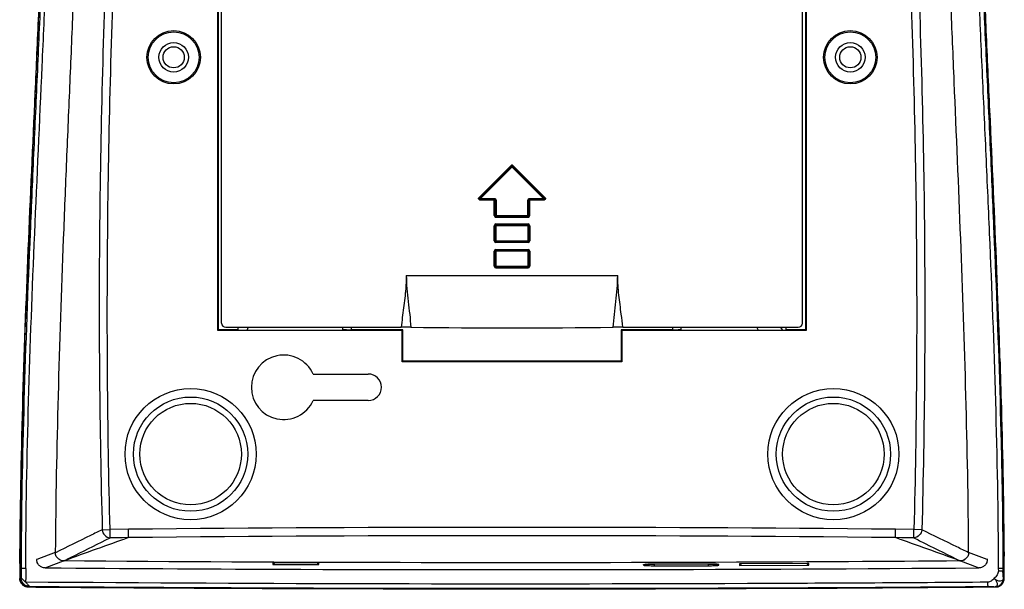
# Model space of a CAD drawing. Header units: inches. Extents: x 0 to 17, y 0 to 11.
# Tile 9 of 11: x 10.6 to 12.9, y 6.7 to 8. Entities that reach past the tile are written whole.
import ezdxf

# ---------------------------------------------------------------- set-up
doc = ezdxf.new("R2010")
doc.units = ezdxf.units.IN
doc.header["$LTSCALE"] = 0.935
doc.header["$MEASUREMENT"] = 0
doc.layers.get('0').update_dxf_attribs({"linetype": 'CONTINUOUS'})

msp = doc.modelspace()

# ---------------------------------------------------------------- linework, layer by layer
at = {"color": 7, "linetype": 'Continuous'}
for p, q in [((11.0922, 7.2589), (11.0922, 8.8573)), ((11.0943, 7.2609), (11.0943, 8.8552)), ((12.46, 8.8552), (12.46, 7.2609)), ((12.4621, 8.8573), (12.4621, 7.2589)), ((11.101, 7.2765), (11.101, 8.594)), ((12.4533, 7.2765), (12.4533, 8.594)), ((11.7744, 7.6426), (11.7006, 7.5688)), ((11.7758, 7.6412), (11.702, 7.5675)), ((11.7025, 7.5677), (11.7758, 7.6409)), ((11.7039, 7.5663), (11.7785, 7.6409)), ((11.7758, 7.6412), (11.7744, 7.6426)), ((11.7758, 7.6409), (11.8504, 7.5663)), ((11.7799, 7.6426), (11.7785, 7.6412)), ((11.8523, 7.5675), (11.7785, 7.6412)), ((11.7785, 7.6409), (11.8518, 7.5677)), ((11.8537, 7.5688), (11.7799, 7.6426)), ((11.7006, 7.5688), (11.702, 7.5675)), ((11.7025, 7.5677), (11.702, 7.5675)), ((11.7025, 7.5677), (11.7039, 7.5663)), ((11.7034, 7.5641), (11.7039, 7.5643)), ((11.7034, 7.5641), (11.7359, 7.5641)), ((11.7034, 7.5641), (11.7034, 7.5621)), ((11.7039, 7.5663), (11.7361, 7.5663)), ((11.7039, 7.5663), (11.7039, 7.5643)), ((11.7039, 7.5643), (11.7361, 7.5643)), ((11.7359, 7.5641), (11.7361, 7.5643)), ((11.7359, 7.5267), (11.7359, 7.5641)), ((11.7361, 7.5643), (11.7361, 7.5663)), ((11.8182, 7.5663), (11.8504, 7.5663)), ((11.8182, 7.5663), (11.8182, 7.5643)), ((11.8182, 7.5643), (11.8504, 7.5643)), ((11.8184, 7.5641), (11.8509, 7.5641)), ((11.8184, 7.5267), (11.8184, 7.5641)), ((11.8504, 7.5663), (11.8518, 7.5677)), ((11.8504, 7.5643), (11.8504, 7.5663)), ((11.8504, 7.5643), (11.8509, 7.5641)), ((11.8509, 7.5621), (11.8509, 7.5641)), ((11.8523, 7.5675), (11.8518, 7.5677)), ((11.8523, 7.5675), (11.8537, 7.5688)), ((11.7379, 7.5621), (11.7034, 7.5621)), ((11.7379, 7.5621), (11.7379, 7.5267)), ((11.7401, 7.5623), (11.7381, 7.5623)), ((11.7381, 7.5623), (11.7381, 7.5269)), ((11.7401, 7.5623), (11.7401, 7.5249)), ((11.8162, 7.5623), (11.8142, 7.5623)), ((11.8142, 7.5249), (11.8142, 7.5623)), ((11.8164, 7.5621), (11.8162, 7.5623)), ((11.8162, 7.5269), (11.8162, 7.5623)), ((11.8509, 7.5621), (11.8164, 7.5621)), ((11.8164, 7.5267), (11.8164, 7.5621)), ((11.7359, 7.5267), (11.7379, 7.5267)), ((11.7381, 7.5269), (11.8162, 7.5269)), ((11.7398, 7.5247), (11.8145, 7.5247)), ((11.7398, 7.5247), (11.7398, 7.5228)), ((11.7398, 7.5228), (11.8145, 7.5228)), ((11.8142, 7.5249), (11.7401, 7.5249)), ((11.8145, 7.5228), (11.8145, 7.5247)), ((11.8164, 7.5267), (11.8184, 7.5267)), ((11.8185, 7.503), (11.7358, 7.503)), ((11.7358, 7.4675), (11.7358, 7.503)), ((11.7378, 7.4675), (11.7378, 7.503)), ((11.7397, 7.5069), (11.8146, 7.5069)), ((11.7397, 7.5069), (11.7397, 7.4636)), ((11.7397, 7.5049), (11.8146, 7.5049)), ((11.8146, 7.4636), (11.8146, 7.5069)), ((11.8165, 7.503), (11.8165, 7.4675)), ((11.8185, 7.503), (11.8185, 7.4675)), ((11.7358, 7.4675), (11.8185, 7.4675)), ((11.8146, 7.4656), (11.7397, 7.4656)), ((11.8146, 7.4636), (11.7397, 7.4636)), ((11.8185, 7.4439), (11.7358, 7.4439)), ((11.7358, 7.4085), (11.7358, 7.4439)), ((11.7378, 7.4085), (11.7378, 7.4439)), ((11.7397, 7.4479), (11.8146, 7.4479)), ((11.7397, 7.4479), (11.7397, 7.4045)), ((11.7397, 7.4459), (11.8146, 7.4459)), ((11.8146, 7.4045), (11.8146, 7.4479)), ((11.8165, 7.4439), (11.8165, 7.4085)), ((11.8185, 7.4439), (11.8185, 7.4085)), ((11.7358, 7.4085), (11.8185, 7.4085)), ((11.8146, 7.4065), (11.7397, 7.4065)), ((11.8146, 7.4045), (11.7397, 7.4045)), ((11.5311, 7.3868), (12.0232, 7.3868)), ((12.9058, 7.377), (12.9064, 7.3616)), ((11.111, 7.2668), (11.5195, 7.2668)), ((11.1395, 7.2589), (11.1395, 7.2668)), ((11.1628, 7.2668), (11.1599, 7.2589)), ((11.3834, 7.2589), (11.3834, 7.2668)), ((11.4031, 7.2668), (11.4031, 7.2609)), ((12.0348, 7.2668), (12.4433, 7.2668)), ((12.1512, 7.2609), (12.1512, 7.2668)), ((12.1708, 7.2589), (12.1708, 7.2668)), ((12.3511, 7.2589), (12.3471, 7.2668)), ((12.4023, 7.2668), (12.4064, 7.2589)), ((12.4148, 7.2668), (12.4148, 7.2589)), ((11.0943, 7.2609), (11.0922, 7.2589)), ((11.5213, 7.2589), (11.0922, 7.2589)), ((11.1395, 7.2609), (11.0943, 7.2609)), ((11.5234, 7.2609), (11.4031, 7.2609)), ((11.5213, 7.2589), (11.5234, 7.2609)), ((11.5213, 7.186), (11.5213, 7.2589)), ((11.5234, 7.1881), (11.5234, 7.2609)), ((12.1512, 7.2609), (12.0309, 7.2609)), ((12.033, 7.2589), (12.0309, 7.2609)), ((12.0309, 7.2609), (12.0309, 7.1881)), ((12.4621, 7.2589), (12.033, 7.2589)), ((12.033, 7.2589), (12.033, 7.186)), ((12.1705, 7.2618), (12.1708, 7.262)), ((12.46, 7.2609), (12.4148, 7.2609)), ((12.46, 7.2609), (12.4621, 7.2589)), ((11.5234, 7.1881), (11.5213, 7.186)), ((12.033, 7.186), (11.5213, 7.186)), ((12.0309, 7.1881), (11.5234, 7.1881)), ((12.0309, 7.1881), (12.033, 7.186)), ((11.3142, 7.1578), (11.4425, 7.1578)), ((11.4425, 7.0962), (11.3142, 7.0962)), ((10.8232, 6.7957), (10.8417, 6.7962)), ((10.8844, 6.7966), (10.8417, 6.7962)), ((10.8419, 6.7768), (10.8417, 6.7962)), ((10.8846, 6.7772), (10.8844, 6.7966)), ((12.6697, 6.7772), (12.6699, 6.7966)), ((12.7126, 6.7962), (12.6699, 6.7966)), ((12.7124, 6.7768), (12.7126, 6.7962)), ((12.7311, 6.7957), (12.7126, 6.7962)), ((10.8846, 6.7772), (10.8419, 6.7768)), ((12.7124, 6.7768), (12.6697, 6.7772)), ((10.7142, 6.7428), (10.6709, 6.7267)), ((10.7143, 6.7422), (10.7143, 6.7428)), ((12.8834, 6.7267), (12.84, 6.7428)), ((12.84, 6.7428), (12.84, 6.7422)), ((10.6709, 6.7283), (10.6709, 6.7267)), ((10.6709, 6.7283), (10.6709, 6.7267)), ((10.6944, 6.7084), (10.7336, 6.7229)), ((10.7336, 6.7229), (10.7347, 6.7234)), ((10.7341, 6.7234), (10.7347, 6.7234)), ((11.2244, 6.7184), (11.2205, 6.7184)), ((11.2205, 6.7184), (11.2205, 6.7149)), ((11.2205, 6.7149), (11.3277, 6.7147)), ((11.2241, 6.7176), (11.2244, 6.7184)), ((11.3238, 6.7183), (11.2244, 6.7184)), ((11.3277, 6.7183), (11.3238, 6.7183)), ((11.3277, 6.7147), (11.3277, 6.7183)), ((12.0849, 6.7147), (12.0833, 6.7143)), ((12.0857, 6.7149), (12.0874, 6.715)), ((12.0892, 6.7152), (12.093, 6.7153)), ((12.1073, 6.7156), (12.1079, 6.7156)), ((12.1079, 6.7157), (12.1079, 6.7118)), ((12.2338, 6.7157), (12.1079, 6.7156)), ((12.2338, 6.7158), (12.2338, 6.7119)), ((12.2338, 6.7157), (12.2338, 6.7157)), ((12.2344, 6.7157), (12.2338, 6.7157)), ((12.2528, 6.7153), (12.2493, 6.7154)), ((12.2568, 6.7148), (12.2585, 6.7144)), ((12.3106, 6.7165), (12.3067, 6.7165)), ((12.3106, 6.7165), (12.3067, 6.7165)), ((12.3067, 6.7165), (12.3067, 6.7127)), ((12.3104, 6.7157), (12.3106, 6.7167)), ((12.4642, 6.7167), (12.3106, 6.7165)), ((12.4681, 6.7167), (12.4642, 6.7167)), ((12.4681, 6.7167), (12.4642, 6.7167)), ((12.4681, 6.7129), (12.4681, 6.7167)), ((12.8196, 6.7234), (12.8202, 6.7234)), ((12.8196, 6.7234), (12.8207, 6.7229)), ((12.8207, 6.7229), (12.8599, 6.7084)), ((12.8834, 6.7283), (12.8834, 6.7267)), ((12.8834, 6.7283), (12.8834, 6.7267)), ((10.6344, 6.7051), (10.6344, 6.6834)), ((10.6453, 6.7051), (10.6344, 6.7051)), ((10.6903, 6.7069), (10.6944, 6.7084)), ((10.6903, 6.7069), (10.6944, 6.7084)), ((10.6903, 6.7069), (10.6944, 6.7069)), ((10.6903, 6.7069), (10.6944, 6.7069)), ((12.0833, 6.7143), (12.0833, 6.7131)), ((12.0881, 6.7124), (12.0938, 6.7121)), ((12.1079, 6.7118), (12.2338, 6.7119)), ((12.2338, 6.7119), (12.2412, 6.712)), ((12.248, 6.7122), (12.2535, 6.7125)), ((12.2585, 6.7133), (12.2585, 6.7144)), ((12.3067, 6.7127), (12.4681, 6.7129)), ((12.8599, 6.7084), (12.864, 6.7069)), ((12.8599, 6.7084), (12.864, 6.7069)), ((12.8599, 6.7069), (12.864, 6.7069)), ((12.8599, 6.7069), (12.864, 6.7069)), ((12.909, 6.7051), (12.9091, 6.6992)), ((12.9199, 6.7051), (12.909, 6.7051)), ((12.9199, 6.6993), (12.9091, 6.6992)), ((12.9199, 6.7051), (12.9199, 6.6993)), ((10.6318, 6.6821), (10.6313, 6.6823)), ((10.6313, 6.6823), (10.6313, 6.6823)), ((10.632, 6.6822), (10.6318, 6.6821)), ((10.6344, 6.6834), (10.632, 6.6822)), ((10.6385, 6.68), (10.6436, 6.6752)), ((10.6428, 6.6759), (10.6432, 6.6756)), ((10.6432, 6.6756), (10.6436, 6.6752)), ((10.6452, 6.6759), (10.6452, 6.6736)), ((10.6452, 6.6759), (10.6452, 6.6736)), ((12.9213, 6.6827), (12.9206, 6.688)), ((12.9223, 6.6822), (12.9213, 6.6827)), ((12.9225, 6.6821), (12.9223, 6.6822)), ((12.9225, 6.6821), (12.923, 6.6823)), ((12.923, 6.6823), (12.923, 6.6823)), ((10.651, 6.6624), (10.651, 6.6624)), ((10.651, 6.6624), (10.6512, 6.6624)), ((10.6515, 6.6625), (10.6512, 6.6624)), ((10.6515, 6.6625), (10.6538, 6.6637)), ((12.9018, 6.663), (12.9028, 6.6625)), ((12.9031, 6.6624), (12.9028, 6.6625)), ((12.9031, 6.6624), (12.9033, 6.6624)), ((12.9033, 6.6624), (12.9033, 6.6624))]:
    msp.add_line(p, q, dxfattribs=at)
for points in [[(10.9269, 9.7206), (10.8975, 9.6656), (10.8641, 9.5902), (10.832, 9.4974), (10.8037, 9.3879), (10.7785, 9.2615), (10.7554, 9.1174), (10.7349, 8.9544), (10.7172, 8.7699), (10.7021, 8.5595), (10.6892, 8.3164), (10.6767, 8.0298), (10.6612, 7.6819), (10.6428, 7.2399), (10.6313, 6.6823)], [(12.923, 6.6823), (12.9115, 7.2392), (12.8932, 7.6812), (12.8776, 8.0292), (12.8651, 8.3158), (12.8522, 8.5589), (12.8372, 8.7693), (12.8194, 8.9538), (12.7989, 9.1168), (12.7759, 9.261), (12.7507, 9.3875), (12.7224, 9.497), (12.6903, 9.5898), (12.6569, 9.6653), (12.6274, 9.7206)], [(12.9058, 7.377), (12.9064, 7.3628), (12.9064, 7.3616)], [(10.8704, 6.7771), (10.8561, 6.777), (10.8419, 6.7768)], [(12.7124, 6.7768), (12.6982, 6.777), (12.6839, 6.7771)], [(12.0849, 6.7147), (12.0848, 6.7147), (12.0849, 6.7147), (12.0854, 6.7148), (12.0863, 6.7149), (12.0875, 6.715), (12.089, 6.7151), (12.0908, 6.7152)], [(12.0908, 6.7152), (12.0929, 6.7153), (12.0953, 6.7154), (12.0979, 6.7155), (12.1008, 6.7156), (12.1039, 6.7156), (12.1072, 6.7156), (12.1079, 6.7156)], [(12.2338, 6.7157), (12.2346, 6.7157), (12.2382, 6.7157), (12.2415, 6.7157), (12.2446, 6.7156), (12.2474, 6.7155), (12.2499, 6.7154), (12.252, 6.7153), (12.2537, 6.7152), (12.2552, 6.7151), (12.2562, 6.7149), (12.2568, 6.7148)], [(10.6344, 6.7051), (10.6344, 6.6979), (10.6344, 6.6906), (10.6344, 6.6834)], [(10.6313, 6.6823), (10.6314, 6.6803), (10.6337, 6.6728), (10.6388, 6.6668), (10.6457, 6.6632), (10.651, 6.6624)], [(12.9033, 6.6624), (12.9086, 6.6632), (12.9155, 6.6668), (12.9206, 6.6728), (12.9229, 6.6803), (12.923, 6.6823)]]:
    msp.add_lwpolyline(points, dxfattribs=at)
for centre, radius in [((10.9897, 7.8947), 0.0621), ((10.9897, 7.8947), 0.0591), ((12.5646, 7.8947), 0.0621), ((12.5646, 7.8947), 0.0591), ((10.9897, 7.8947), 0.0344), ((12.5646, 7.8947), 0.0344), ((10.9897, 7.8947), 0.0246), ((12.5646, 7.8947), 0.0246), ((11.0291, 6.9715), 0.1526), ((11.0291, 6.9715), 0.1329), ((12.5252, 6.9715), 0.1526), ((12.5252, 6.9715), 0.1329), ((11.0291, 6.9715), 0.1181), ((12.5252, 6.9715), 0.1181)]:
    msp.add_circle(centre, radius, dxfattribs=at)
for centre, radius, start, end in [((11.7397, 7.503), 0.00394, 90, 180), ((11.7397, 7.503), 0.00197, 90, 180), ((11.8146, 7.503), 0.00394, 0, 90), ((11.8146, 7.503), 0.00197, 0, 90), ((11.7397, 7.4675), 0.00394, 180, 270), ((11.7397, 7.4675), 0.00197, 180, 270), ((11.8146, 7.4675), 0.00394, 270, 360), ((11.8146, 7.4675), 0.00197, 270, 360), ((11.7397, 7.4439), 0.00394, 90, 180), ((11.7397, 7.4439), 0.00197, 90, 180), ((11.8146, 7.4439), 0.00394, 0, 90), ((11.8146, 7.4439), 0.00197, 0, 90), ((11.7397, 7.4085), 0.00394, 180, 270), ((11.7397, 7.4085), 0.00197, 180, 270), ((11.8146, 7.4085), 0.00394, 270, 360), ((11.8146, 7.4085), 0.00197, 270, 360), ((-14.929, 6.2587), 27.8573, 1.92337, 2.269), ((11.5195, 5.4081), 1.8586, 89.3093, 90.0015), ((11.7771, 26.5758), 19.3106, 269.30201, 270.69799), ((12.0346, 5.433), 1.8337, 89.9938, 90.6954), ((11.2457, 7.127), 0.0751, 24.2341, 335.7659), ((11.4425, 7.127), 0.0308, 270, 90), ((11.7771, -79.3545), 86.1557, 89.406301, 90.593666), ((20.3188, -19.7024), 28.11, 109.60991, 109.93465), ((11.7771, -79.3573), 86.1391, 89.40632, 90.593646), ((3.0111, -20.3265), 28.7733, 70.06899, 70.38624), ((23.3714, 6.6537), 12.7397, 179.71421, 179.87193), ((11.328, 6.7188), 0.00404, 254.6968, 266.9247), ((12.0831, 6.7185), 0.00421, 294.805, 300.1853), ((12.0946, 6.6245), 0.0908, 93.984, 94.5554), ((12.0964, 6.5982), 0.1172, 93.5388, 93.9882), ((12.1043, 6.4407), 0.2749, 91.9661, 92.3584), ((12.1058, 6.3983), 0.3173, 91.2498, 91.9662), ((12.1067, 6.3617), 0.3539, 90.9263, 91.2597), ((12.109, 6.1967), 0.519, 90.194, 90.8932), ((12.234, 6.2704), 0.4453, 89.2231, 89.9464), ((12.2347, 6.3215), 0.3943, 88.8891, 89.2199), ((12.2362, 6.3926), 0.3231, 88.0062, 88.9185), ((12.2386, 6.462), 0.2536, 87.5923, 87.9995), ((12.2461, 6.6086), 0.1069, 85.8887, 86.4261), ((12.2483, 6.6388), 0.0766, 85.0336, 85.9048), ((12.2509, 6.6681), 0.0472, 83.6746, 85.0724), ((12.2586, 6.7186), 0.00424, 240.7099, 246.1058), ((0.0865, 6.6533), 12.8361, 0.12858, 0.36209), ((23.2607, 6.654), 12.6155, 179.76798, 179.90042), ((12.1064, 7.0382), 0.3263, 267.7904, 269.0322), ((12.1079, 7.1094), 0.3976, 268.9978, 270.0096), ((12.2349, 7.0359), 0.324, 271.1235, 272.3274), ((12.4683, 6.7169), 0.00404, 254.1063, 267.0422), ((10.6538, 6.6835), 0.0194, 180.3366, 181.6705), ((10.6543, 6.6836), 0.02, 213.5646, 216.5627), ((10.545, 6.5748), 0.1407, 44.6077, 45.5361), ((10.549, 6.579), 0.1349, 43.3393, 44.5059), ((10.6513, 6.6816), 0.0192, 243.1094, 249.1569), ((10.6514, 6.6819), 0.0194, 249.2395, 269.4637), ((10.6516, 6.6815), 0.019, 268.2252, 269.438), ((12.9027, 6.6815), 0.0189, 270.104, 271.707), ((12.9029, 6.6819), 0.0194, 270.5433, 291.015), ((12.903, 6.6816), 0.0192, 291.1032, 297.0554)]:
    msp.add_arc(centre, radius, start, end, dxfattribs=at)
for centre, major_axis, start_param, end_param in [((11.1112, 7.2766), (-0.01, -0.002), -0.18649, 1.37076), ((12.4431, 7.2766), (0.01, -0.002), -1.37076, 0.18649)]:
    msp.add_ellipse(centre, major_axis=major_axis, ratio=0.964691, start_param=start_param, end_param=end_param, dxfattribs=at)
for points, knots in [([(10.9114, 9.6746), (10.9013, 9.657), (10.8815, 9.6174), (10.8543, 9.5524), (10.83, 9.478), (10.8092, 9.3969), (10.791, 9.3111), (10.7747, 9.2219), (10.7603, 9.1303), (10.7434, 9.0052), (10.7262, 8.8466), (10.7056, 8.5897), (10.6925, 8.331), (10.6816, 8.0715), (10.673, 7.8765), (10.6641, 7.6815), (10.6526, 7.4213), (10.64, 7.0959), (10.635, 6.8354), (10.6344, 6.7051)], [0, 0, 0, 0, 0.020329, 0.044225, 0.070545, 0.098591, 0.12795, 0.158295, 0.18933, 0.220817, 0.284591, 0.349011, 0.478746, 0.543818, 0.608938, 0.674079, 0.739234, 0.869591, 1, 1, 1, 1]), ([(12.6429, 9.6746), (12.6529, 9.657), (12.6728, 9.6175), (12.6999, 9.5524), (12.7242, 9.4781), (12.7451, 9.397), (12.7633, 9.3113), (12.7796, 9.2221), (12.794, 9.1304), (12.8109, 9.0054), (12.8281, 8.8467), (12.8487, 8.5898), (12.8617, 8.3311), (12.8727, 8.0716), (12.8812, 7.8766), (12.8902, 7.6816), (12.9017, 7.4214), (12.9143, 7.096), (12.9193, 6.8354), (12.9199, 6.7051)], [0, 0, 0, 0, 0.02031, 0.044199, 0.070501, 0.098546, 0.1279, 0.158245, 0.189282, 0.220771, 0.284547, 0.348972, 0.478715, 0.543791, 0.608915, 0.67406, 0.739218, 0.869582, 1, 1, 1, 1]), ([(10.6453, 6.7051), (10.6458, 6.8351), (10.6508, 7.095), (10.6658, 7.4847), (10.6809, 7.8092), (10.6923, 8.0687), (10.7032, 8.3276), (10.7162, 8.5856), (10.7367, 8.8416), (10.7538, 8.9996), (10.7706, 9.1241), (10.785, 9.2153), (10.8012, 9.3039), (10.8193, 9.389), (10.8402, 9.4692), (10.8644, 9.5427), (10.8915, 9.6069), (10.9115, 9.6458), (10.9215, 9.6631)], [0, 0, 0, 0, 0.130615, 0.261201, 0.39175, 0.456995, 0.522169, 0.652038, 0.716477, 0.780236, 0.81169, 0.842667, 0.872929, 0.902175, 0.930069, 0.956178, 0.979859, 1, 1, 1, 1]), ([(12.6328, 9.6631), (12.6428, 9.6458), (12.6628, 9.6069), (12.6899, 9.5427), (12.7142, 9.4692), (12.735, 9.389), (12.7531, 9.3039), (12.7693, 9.2153), (12.7837, 9.1241), (12.8005, 8.9997), (12.8176, 8.8416), (12.8381, 8.5856), (12.8511, 8.3276), (12.862, 8.0687), (12.8705, 7.8741), (12.8794, 7.6795), (12.891, 7.4198), (12.9035, 7.0951), (12.9085, 6.8351), (12.909, 6.7051)], [0, 0, 0, 0, 0.020142, 0.043825, 0.069936, 0.097829, 0.127071, 0.157331, 0.188307, 0.219762, 0.283514, 0.347954, 0.477822, 0.542998, 0.608243, 0.673516, 0.738795, 0.869383, 1, 1, 1, 1]), ([(10.9333, 9.633), (10.9237, 9.6048), (10.9057, 9.548), (10.8841, 9.4613), (10.8671, 9.3735), (10.8524, 9.2851), (10.8391, 9.1962), (10.8233, 9.0771), (10.8004, 8.8671), (10.7786, 8.5653), (10.7652, 8.2624), (10.7555, 8.0196), (10.7479, 7.8374), (10.7401, 7.655), (10.7303, 7.4119), (10.7198, 7.1078), (10.7151, 6.8645), (10.7142, 6.7428)], [0, 0, 0, 0, 0.030711, 0.061452, 0.09224, 0.123091, 0.154013, 0.185006, 0.24718, 0.372079, 0.497438, 0.560208, 0.62301, 0.68583, 0.74866, 0.874329, 1, 1, 1, 1]), ([(10.9542, 9.6305), (10.9503, 9.6011), (10.943, 9.5424), (10.9295, 9.4249), (10.914, 9.2777), (10.897, 9.101), (10.8766, 8.8652), (10.8551, 8.5701), (10.8358, 8.2156), (10.8229, 7.8607), (10.814, 7.3874), (10.817, 7.0323), (10.8235, 6.7957)], [0, 0, 0, 0, 0.031245, 0.062495, 0.124997, 0.187498, 0.249999, 0.375001, 0.500003, 0.625005, 0.750007, 1, 1, 1, 1]), ([(10.8417, 6.7962), (10.8356, 7.0325), (10.833, 7.3873), (10.8421, 7.8601), (10.855, 8.2145), (10.874, 8.5687), (10.8951, 8.8635), (10.9152, 9.0991), (10.932, 9.2756), (10.9504, 9.452), (10.9645, 9.5693), (10.973, 9.6278)], [0, 0, 0, 0, 0.250006, 0.375016, 0.500026, 0.625034, 0.750042, 0.812546, 0.87505, 0.937548, 1, 1, 1, 1]), ([(12.5813, 9.6278), (12.5898, 9.5693), (12.6039, 9.452), (12.6223, 9.2756), (12.6391, 9.0991), (12.6592, 8.8635), (12.6803, 8.5687), (12.6993, 8.2145), (12.7122, 7.8601), (12.7213, 7.3873), (12.7187, 7.0325), (12.7126, 6.7962)], [0, 0, 0, 0, 0.062452, 0.12495, 0.187454, 0.249958, 0.374966, 0.499974, 0.624984, 0.749994, 1, 1, 1, 1]), ([(12.6001, 9.6305), (12.6041, 9.6011), (12.6114, 9.5424), (12.6249, 9.4249), (12.6404, 9.2777), (12.6573, 9.101), (12.6777, 8.8652), (12.6991, 8.5701), (12.7183, 8.2156), (12.7312, 7.8607), (12.7402, 7.3874), (12.7374, 7.0323), (12.7311, 6.7957)], [0, 0, 0, 0, 0.031245, 0.062495, 0.124996, 0.187498, 0.249999, 0.375001, 0.500002, 0.625005, 0.750007, 1, 1, 1, 1]), ([(12.84, 6.7428), (12.8392, 6.8645), (12.8345, 7.1078), (12.8219, 7.4727), (12.809, 7.7766), (12.7988, 8.0196), (12.7915, 8.2018), (12.7837, 8.3838), (12.7713, 8.6259), (12.754, 8.8671), (12.731, 9.0771), (12.7152, 9.1962), (12.7019, 9.2851), (12.6872, 9.3735), (12.6702, 9.4613), (12.6486, 9.548), (12.6305, 9.6048), (12.621, 9.633)], [0, 0, 0, 0, 0.125671, 0.25134, 0.37699, 0.439792, 0.502562, 0.565281, 0.627922, 0.752821, 0.814994, 0.845987, 0.87691, 0.90776, 0.938548, 0.969289, 1, 1, 1, 1]), ([(10.6319, 6.7172), (10.6325, 6.839), (10.6372, 7.0826), (10.6509, 7.4475), (10.6648, 7.7512), (10.6757, 7.994), (10.6834, 8.1759), (10.6914, 8.3575), (10.7009, 8.5387), (10.713, 8.7191), (10.7286, 8.8979), (10.7456, 9.0454), (10.7621, 9.1614), (10.776, 9.2464), (10.7914, 9.3291), (10.8086, 9.409), (10.8283, 9.4853), (10.8441, 9.5344), (10.8527, 9.558)], [0, 0, 0, 0, 0.127974, 0.255825, 0.383544, 0.447342, 0.511079, 0.574745, 0.638308, 0.701656, 0.764606, 0.826862, 0.857544, 0.887726, 0.917233, 0.945905, 0.973602, 1, 1, 1, 1]), ([(12.8292, 8.8532), (12.8408, 8.7313), (12.8533, 8.5477), (12.8654, 8.3024), (12.8733, 8.1176), (12.8813, 7.9327), (12.8925, 7.6858), (12.9009, 7.5005), (12.9058, 7.377)], [0, 0, 0, 0, 0.248463, 0.373389, 0.498491, 0.62373, 0.749079, 1, 1, 1, 1]), ([(11.7799, 7.6426), (11.7792, 7.6433), (11.7771, 7.6442), (11.7751, 7.6433), (11.7744, 7.6426)], [0, 0, 0, 0, 0.500001, 1, 1, 1, 1]), ([(11.7758, 7.6412), (11.7761, 7.6416), (11.7771, 7.642), (11.7782, 7.6416), (11.7785, 7.6412)], [0, 0, 0, 0, 0.500445, 1, 1, 1, 1]), ([(11.7758, 7.6409), (11.7761, 7.6413), (11.7771, 7.6417), (11.7782, 7.6413), (11.7785, 7.6409)], [0, 0, 0, 0, 0.5, 1, 1, 1, 1]), ([(11.7034, 7.5621), (11.7026, 7.5621), (11.7011, 7.5626), (11.6995, 7.5645), (11.6993, 7.5669), (11.7001, 7.5683), (11.7006, 7.5688)], [0, 0, 0, 0, 0.250038, 0.500002, 0.749964, 1, 1, 1, 1]), ([(11.7034, 7.5641), (11.7027, 7.5641), (11.701, 7.5651), (11.7015, 7.5669), (11.702, 7.5675)], [0, 0, 0, 0, 0.49978, 1, 1, 1, 1]), ([(11.7021, 7.5655), (11.702, 7.5659), (11.7019, 7.5667), (11.7023, 7.5674), (11.7025, 7.5677)], [0, 0, 0, 0, 0.501184, 1, 1, 1, 1]), ([(11.7039, 7.5643), (11.7035, 7.5643), (11.7028, 7.5646), (11.7023, 7.5652), (11.7021, 7.5655)], [0, 0, 0, 0, 0.498816, 1, 1, 1, 1]), ([(11.7361, 7.5663), (11.7371, 7.5663), (11.7392, 7.5654), (11.7401, 7.5633), (11.7401, 7.5623)], [0, 0, 0, 0, 0.500014, 1, 1, 1, 1]), ([(11.7361, 7.5643), (11.7366, 7.5643), (11.7377, 7.5639), (11.7381, 7.5628), (11.7381, 7.5623)], [0, 0, 0, 0, 0.499555, 1, 1, 1, 1]), ([(11.8142, 7.5623), (11.8142, 7.5633), (11.8151, 7.5654), (11.8172, 7.5663), (11.8182, 7.5663)], [0, 0, 0, 0, 0.500014, 1, 1, 1, 1]), ([(11.8162, 7.5623), (11.8162, 7.5628), (11.8166, 7.5639), (11.8177, 7.5643), (11.8182, 7.5643)], [0, 0, 0, 0, 0.499555, 1, 1, 1, 1]), ([(11.8164, 7.5621), (11.8164, 7.5626), (11.8168, 7.5637), (11.8179, 7.5641), (11.8184, 7.5641)], [0, 0, 0, 0, 0.500004, 1, 1, 1, 1]), ([(11.8522, 7.5655), (11.852, 7.5652), (11.8515, 7.5646), (11.8508, 7.5643), (11.8504, 7.5643)], [0, 0, 0, 0, 0.501184, 1, 1, 1, 1]), ([(11.8537, 7.5688), (11.8542, 7.5683), (11.855, 7.5669), (11.8548, 7.5645), (11.8532, 7.5626), (11.8517, 7.5621), (11.8509, 7.5621)], [0, 0, 0, 0, 0.250038, 0.500002, 0.749964, 1, 1, 1, 1]), ([(11.8523, 7.5675), (11.8528, 7.5669), (11.8533, 7.5651), (11.8516, 7.5641), (11.8509, 7.5641)], [0, 0, 0, 0, 0.49978, 1, 1, 1, 1]), ([(11.8518, 7.5677), (11.852, 7.5674), (11.8524, 7.5667), (11.8523, 7.5659), (11.8522, 7.5655)], [0, 0, 0, 0, 0.498816, 1, 1, 1, 1]), ([(11.7359, 7.5267), (11.7359, 7.5257), (11.7367, 7.5236), (11.7388, 7.5228), (11.7398, 7.5228)], [0, 0, 0, 0, 0.500001, 1, 1, 1, 1]), ([(11.7398, 7.5247), (11.7393, 7.5247), (11.7383, 7.5251), (11.7379, 7.5262), (11.7379, 7.5267)], [0, 0, 0, 0, 0.500445, 1, 1, 1, 1]), ([(11.7401, 7.5249), (11.7396, 7.5249), (11.7385, 7.5254), (11.7381, 7.5264), (11.7381, 7.5269)], [0, 0, 0, 0, 0.500004, 1, 1, 1, 1]), ([(11.8164, 7.5267), (11.8164, 7.5262), (11.816, 7.5251), (11.815, 7.5247), (11.8145, 7.5247)], [0, 0, 0, 0, 0.500445, 1, 1, 1, 1]), ([(11.8145, 7.5228), (11.8155, 7.5228), (11.8175, 7.5236), (11.8184, 7.5257), (11.8184, 7.5267)], [0, 0, 0, 0, 0.500001, 1, 1, 1, 1]), ([(11.5311, 7.3868), (11.5311, 7.3767), (11.5299, 7.3516), (11.5247, 7.3117), (11.5208, 7.2818), (11.5195, 7.2668)], [0, 0, 0, 0, 0.25076, 0.623811, 1, 1, 1, 1]), ([(11.5311, 7.3868), (11.5313, 7.3768), (11.532, 7.3566), (11.5354, 7.3266), (11.5392, 7.2967), (11.5409, 7.2766), (11.5419, 7.2666)], [0, 0, 0, 0, 0.250077, 0.500159, 0.750119, 1, 1, 1, 1]), ([(12.0124, 7.2666), (12.0135, 7.2766), (12.0151, 7.2967), (12.0189, 7.3266), (12.0223, 7.3566), (12.0231, 7.3768), (12.0232, 7.3868)], [0, 0, 0, 0, 0.249881, 0.499841, 0.749923, 1, 1, 1, 1]), ([(12.0348, 7.2668), (12.0339, 7.2768), (12.031, 7.3018), (12.0254, 7.3416), (12.0232, 7.3717), (12.0232, 7.3868)], [0, 0, 0, 0, 0.251646, 0.624697, 1, 1, 1, 1]), ([(11.3834, 7.262), (11.3834, 7.2618), (11.3842, 7.2617), (11.3846, 7.2616), (11.385, 7.2616)], [0, 0, 0, 0, 0.273854, 1, 1, 1, 1]), ([(11.385, 7.2616), (11.3874, 7.2613), (11.3934, 7.2611), (11.3995, 7.2609), (11.4031, 7.2609)], [0, 0, 0, 0, 0.399471, 1, 1, 1, 1]), ([(12.1512, 7.2609), (12.1534, 7.2609), (12.1575, 7.261), (12.1632, 7.2611), (12.1674, 7.2614), (12.1697, 7.2616), (12.1705, 7.2618)], [0, 0, 0, 0, 0.342789, 0.645784, 0.87343, 1, 1, 1, 1]), ([(12.9126, 7.1937), (12.9138, 7.1554), (12.9186, 7.0024), (12.9215, 6.8493), (12.9223, 6.7344)], [0, 0, 0, 0, 0.249892, 1, 1, 1, 1]), ([(10.8232, 6.7957), (10.8142, 6.7912), (10.778, 6.7733), (10.7416, 6.7555), (10.7143, 6.7422)], [0, 0, 0, 0, 0.248015, 1, 1, 1, 1]), ([(10.8232, 6.7957), (10.8236, 6.7909), (10.8278, 6.7815), (10.8372, 6.777), (10.8419, 6.7768)], [0, 0, 0, 0, 0.506191, 1, 1, 1, 1]), ([(12.7311, 6.7957), (12.7307, 6.7909), (12.7265, 6.7815), (12.7171, 6.777), (12.7124, 6.7768)], [0, 0, 0, 0, 0.506191, 1, 1, 1, 1]), ([(12.84, 6.7422), (12.8309, 6.7467), (12.7945, 6.7644), (12.7582, 6.7822), (12.7311, 6.7957)], [0, 0, 0, 0, 0.251964, 1, 1, 1, 1]), ([(10.7341, 6.7233), (10.7432, 6.7278), (10.7792, 6.7455), (10.8151, 6.7633), (10.8419, 6.7768)], [0, 0, 0, 0, 0.251935, 1, 1, 1, 1]), ([(12.7124, 6.7768), (12.7213, 6.7723), (12.7571, 6.7544), (12.7931, 6.7366), (12.8202, 6.7233)], [0, 0, 0, 0, 0.248054, 1, 1, 1, 1]), ([(10.7222, 6.7269), (10.7199, 6.7287), (10.7159, 6.7333), (10.7144, 6.7392), (10.7143, 6.7422)], [0, 0, 0, 0, 0.499624, 1, 1, 1, 1]), ([(12.84, 6.7422), (12.8399, 6.7392), (12.8384, 6.7333), (12.8344, 6.7287), (12.8321, 6.7269)], [0, 0, 0, 0, 0.50038, 1, 1, 1, 1]), ([(10.6903, 6.7069), (10.6878, 6.7069), (10.6826, 6.708), (10.6762, 6.7124), (10.6719, 6.719), (10.6709, 6.7241), (10.6709, 6.7267)], [0, 0, 0, 0, 0.249385, 0.499096, 0.749337, 1, 1, 1, 1]), ([(10.7336, 6.7229), (10.7316, 6.723), (10.7274, 6.7237), (10.7238, 6.7257), (10.7222, 6.7269)], [0, 0, 0, 0, 0.500502, 1, 1, 1, 1]), ([(12.8207, 6.7229), (12.6471, 6.7216), (11.9514, 6.7174), (11.2556, 6.7188), (10.7336, 6.7229)], [0, 0, 0, 0, 0.249597, 1, 1, 1, 1]), ([(11.2205, 6.7149), (11.2212, 6.7149), (11.2228, 6.7154), (11.2238, 6.7168), (11.2241, 6.7176)], [0, 0, 0, 0, 0.459693, 1, 1, 1, 1]), ([(11.3238, 6.7183), (11.324, 6.7175), (11.3247, 6.7159), (11.3262, 6.7151), (11.3269, 6.7149)], [0, 0, 0, 0, 0.544997, 1, 1, 1, 1]), ([(12.0833, 6.7143), (12.0834, 6.7145), (12.0843, 6.7147), (12.0851, 6.7148), (12.0857, 6.7149)], [0, 0, 0, 0, 0.281272, 1, 1, 1, 1]), ([(12.2585, 6.7144), (12.2584, 6.7146), (12.2574, 6.7148), (12.2567, 6.7149), (12.2561, 6.715)], [0, 0, 0, 0, 0.274841, 1, 1, 1, 1]), ([(12.3067, 6.7127), (12.3074, 6.7128), (12.3091, 6.7133), (12.3102, 6.7148), (12.3104, 6.7157)], [0, 0, 0, 0, 0.457284, 1, 1, 1, 1]), ([(12.4642, 6.7169), (12.4642, 6.716), (12.4649, 6.7142), (12.4664, 6.7133), (12.4672, 6.713)], [0, 0, 0, 0, 0.546907, 1, 1, 1, 1]), ([(12.8207, 6.7229), (12.8217, 6.723), (12.8258, 6.7233), (12.8297, 6.7251), (12.8321, 6.7269)], [0, 0, 0, 0, 0.25245, 1, 1, 1, 1]), ([(12.8834, 6.7267), (12.8834, 6.7241), (12.8824, 6.719), (12.8781, 6.7124), (12.8717, 6.708), (12.8665, 6.7069), (12.864, 6.7069)], [0, 0, 0, 0, 0.250664, 0.500905, 0.750616, 1, 1, 1, 1]), ([(10.6944, 6.7069), (10.8746, 6.7055), (11.5964, 6.7014), (12.3183, 6.7028), (12.8599, 6.7069)], [0, 0, 0, 0, 0.24966, 1, 1, 1, 1]), ([(12.0833, 6.7131), (12.0833, 6.713), (12.0838, 6.7129), (12.0847, 6.7127), (12.0863, 6.7125), (12.0874, 6.7124), (12.0881, 6.7124)], [0, 0, 0, 0, 0.080885, 0.274283, 0.583652, 1, 1, 1, 1]), ([(12.2535, 6.7125), (12.2542, 6.7125), (12.2554, 6.7126), (12.257, 6.7128), (12.2579, 6.713), (12.2584, 6.7131), (12.2585, 6.7133)], [0, 0, 0, 0, 0.417826, 0.725727, 0.914343, 1, 1, 1, 1]), ([(12.9091, 6.6992), (12.9091, 6.6977), (12.9085, 6.6945), (12.9054, 6.6888), (12.902, 6.6851), (12.8996, 6.6826)], [0, 0, 0, 0, 0.236605, 0.477756, 1, 1, 1, 1]), ([(12.9206, 6.688), (12.9205, 6.6889), (12.9201, 6.6926), (12.9199, 6.6964), (12.9199, 6.6993)], [0, 0, 0, 0, 0.230903, 1, 1, 1, 1]), ([(10.6334, 6.6744), (10.6331, 6.675), (10.6322, 6.6775), (10.6318, 6.6802), (10.6318, 6.6821)], [0, 0, 0, 0, 0.261225, 1, 1, 1, 1]), ([(10.6336, 6.6745), (10.6333, 6.6751), (10.6324, 6.6776), (10.632, 6.6802), (10.632, 6.6822)], [0, 0, 0, 0, 0.261452, 1, 1, 1, 1]), ([(10.6426, 6.6645), (10.6406, 6.6655), (10.6368, 6.6683), (10.6343, 6.6723), (10.6334, 6.6744)], [0, 0, 0, 0, 0.500265, 1, 1, 1, 1]), ([(10.6442, 6.664), (10.6419, 6.665), (10.6375, 6.6678), (10.6346, 6.6721), (10.6336, 6.6745)], [0, 0, 0, 0, 0.498737, 1, 1, 1, 1]), ([(10.6344, 6.6834), (10.6344, 6.6834), (10.6346, 6.6832), (10.6351, 6.6829), (10.636, 6.6822), (10.6371, 6.6813), (10.638, 6.6805), (10.6385, 6.68)], [0, 0, 0, 0, 0.045173, 0.119476, 0.343956, 0.646318, 1, 1, 1, 1]), ([(10.6538, 6.6637), (10.6508, 6.6637), (10.6448, 6.6652), (10.6401, 6.6692), (10.6383, 6.6716)], [0, 0, 0, 0, 0.498631, 1, 1, 1, 1]), ([(12.8839, 6.6734), (12.6976, 6.672), (11.9514, 6.6678), (11.2051, 6.6693), (10.6452, 6.6736)], [0, 0, 0, 0, 0.249656, 1, 1, 1, 1]), ([(10.6471, 6.6716), (10.6479, 6.6707), (10.6495, 6.669), (10.6513, 6.667), (10.6525, 6.6656), (10.6532, 6.6647), (10.6536, 6.6641), (10.6539, 6.6638), (10.6538, 6.6637)], [0, 0, 0, 0, 0.347062, 0.65733, 0.788482, 0.895041, 0.968259, 1, 1, 1, 1]), ([(12.8996, 6.6826), (12.8973, 6.6804), (12.8938, 6.677), (12.8883, 6.674), (12.8853, 6.6734), (12.8839, 6.6734)], [0, 0, 0, 0, 0.522908, 0.763922, 1, 1, 1, 1]), ([(12.8839, 6.6734), (12.8839, 6.6722), (12.8839, 6.6699), (12.8841, 6.667), (12.8844, 6.665), (12.8847, 6.664), (12.8848, 6.6636), (12.8849, 6.6636)], [0, 0, 0, 0, 0.363305, 0.676707, 0.897742, 0.964256, 1, 1, 1, 1]), ([(12.8996, 6.6826), (12.9015, 6.6808), (12.9038, 6.6777), (12.9058, 6.6732), (12.9065, 6.6701), (12.9066, 6.6673), (12.9056, 6.6651), (12.904, 6.6634), (12.9025, 6.6631), (12.9018, 6.663)], [0, 0, 0, 0, 0.327902, 0.477445, 0.609494, 0.72178, 0.817936, 0.902376, 1, 1, 1, 1]), ([(12.8996, 6.6826), (12.901, 6.6814), (12.9044, 6.6787), (12.9104, 6.6762), (12.9153, 6.6763), (12.9172, 6.6772)], [0, 0, 0, 0, 0.284626, 0.679064, 1, 1, 1, 1]), ([(12.9018, 6.663), (12.9067, 6.6631), (12.917, 6.6674), (12.9212, 6.6777), (12.9213, 6.6827)], [0, 0, 0, 0, 0.498558, 1, 1, 1, 1]), ([(12.9101, 6.664), (12.9124, 6.665), (12.9168, 6.6678), (12.9197, 6.6721), (12.9207, 6.6745)], [0, 0, 0, 0, 0.498737, 1, 1, 1, 1]), ([(12.9117, 6.6645), (12.9138, 6.6656), (12.9176, 6.6684), (12.9201, 6.6724), (12.921, 6.6746)], [0, 0, 0, 0, 0.500534, 1, 1, 1, 1]), ([(12.9172, 6.6772), (12.9182, 6.6777), (12.9202, 6.6792), (12.9211, 6.6815), (12.9213, 6.6827)], [0, 0, 0, 0, 0.495794, 1, 1, 1, 1]), ([(12.9207, 6.6745), (12.921, 6.6751), (12.9219, 6.6776), (12.9223, 6.6802), (12.9223, 6.6822)], [0, 0, 0, 0, 0.261452, 1, 1, 1, 1]), ([(12.921, 6.6746), (12.9212, 6.6752), (12.9221, 6.6776), (12.9225, 6.6802), (12.9225, 6.6821)], [0, 0, 0, 0, 0.26099, 1, 1, 1, 1]), ([(10.6511, 6.6625), (10.6505, 6.6625), (10.6482, 6.6627), (10.6459, 6.6633), (10.6442, 6.664)], [0, 0, 0, 0, 0.239978, 1, 1, 1, 1]), ([(10.651, 6.6624), (10.8384, 6.661), (11.5892, 6.6567), (12.3399, 6.6581), (12.9033, 6.6624)], [0, 0, 0, 0, 0.249632, 1, 1, 1, 1]), ([(12.9028, 6.6625), (12.7155, 6.6611), (11.9651, 6.6568), (11.2146, 6.6582), (10.6515, 6.6625)], [0, 0, 0, 0, 0.249632, 1, 1, 1, 1]), ([(10.6538, 6.6637), (10.8394, 6.6623), (11.5831, 6.658), (12.3269, 6.6594), (12.8849, 6.6636)], [0, 0, 0, 0, 0.249619, 1, 1, 1, 1]), ([(12.8849, 6.6636), (12.8865, 6.6636), (12.8921, 6.6635), (12.8977, 6.6633), (12.9018, 6.663)], [0, 0, 0, 0, 0.278581, 1, 1, 1, 1]), ([(12.9032, 6.6625), (12.9038, 6.6625), (12.9061, 6.6627), (12.9084, 6.6633), (12.9101, 6.664)], [0, 0, 0, 0, 0.239931, 1, 1, 1, 1])]:
    msp.add_open_spline(points, degree=3, knots=knots, dxfattribs=at)
for points in [[(11.7359, 7.5641), (11.7364, 7.5641), (11.7375, 7.5637), (11.7379, 7.5626), (11.7379, 7.5621)], [(11.8162, 7.5269), (11.8162, 7.5264), (11.8158, 7.5254), (11.8147, 7.5249), (11.8142, 7.5249)], [(10.7341, 6.7234), (10.73, 6.7234), (10.7257, 6.7246), (10.7222, 6.7269)], [(12.0865, 6.7149), (12.0862, 6.7144), (12.0857, 6.7139), (12.0852, 6.7137)], [(12.2552, 6.715), (12.2555, 6.7145), (12.256, 6.714), (12.2566, 6.7138)], [(12.8321, 6.7269), (12.8286, 6.7246), (12.8243, 6.7234), (12.8202, 6.7234)], [(12.0852, 6.7137), (12.0846, 6.7133), (12.0839, 6.7131), (12.0833, 6.7131)], [(12.2566, 6.7138), (12.2572, 6.7135), (12.2578, 6.7133), (12.2585, 6.7133)], [(10.6377, 6.6725), (10.6357, 6.6755), (10.6345, 6.6793), (10.6344, 6.6829)]]:
    msp.add_open_spline(points, degree=3, dxfattribs=at)

doc.saveas('drawing.dxf')
